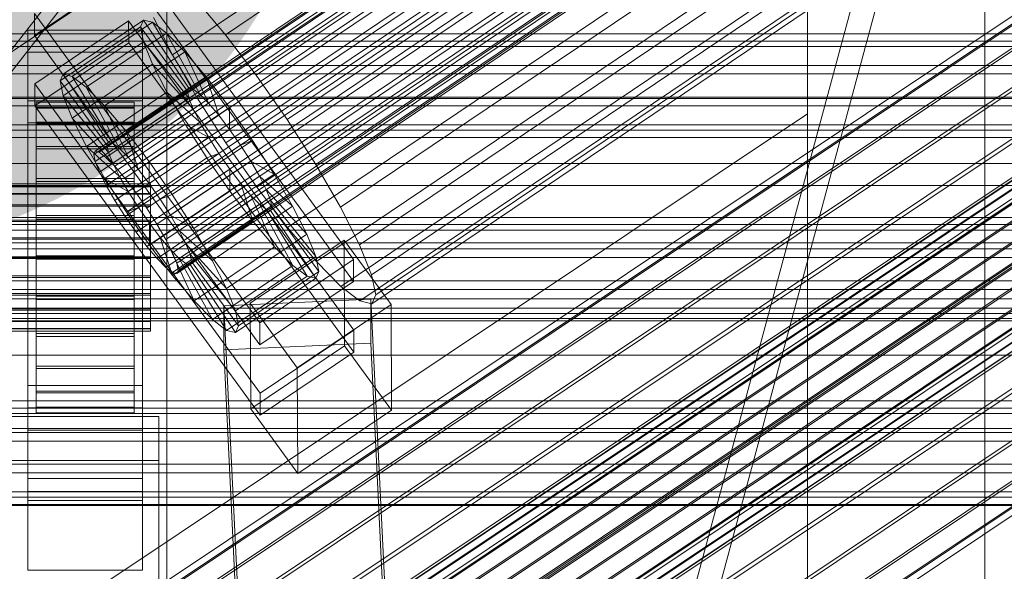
# Model space of a CAD drawing. Header units: millimetres. Extents: x -1970 to 61924, y -58230 to 6847.
# Tile 210 of 256: x 132 to 252, y -33640 to -33573. Entities that reach past the tile are written whole.
import ezdxf

# ---------------------------------------------------------------- set-up
doc = ezdxf.new("R2010")
doc.units = ezdxf.units.MM
for name, color, linetype, lineweight in [('COTAS_O', 1, 'Continuous', 0), ('frontal_briquetadora', 7, 'Continuous', 0), ('frontal_C01', 7, 'Continuous', 0), ('frontal_C01-mix', 7, 'Continuous', 0), ('frontal_C02', 7, 'Continuous', 0), ('frontal_C03', 7, 'Continuous', 0), ('frontal_secador', 7, 'Continuous', 0), ('frontal_tolva', 7, 'Continuous', 0)]:
    doc.layers.add(name, color=color, linetype=linetype, lineweight=lineweight)
doc.dimstyles.new('R19_100', dxfattribs={"dimtxt": 250, "dimasz": 150, "dimexe": 150, "dimexo": 80, "dimgap": 100, "dimtad": 1, "dimtih": 1, "dimtoh": 1, "dimdsep": 46, "dimcen": 0.09, "dimadec": 0, "dimazin": 0, "dimtfac": 1, "dimtdec": 4, "dimtofl": 0, "dimtmove": 0, "dimatfit": 3, "dimfxl": 1, "dimtolj": 1, "dimtzin": 0, "dimarcsym": 0})

# ---------------------------------------------------------------- blocks, each defined once
blk = doc.blocks.new('DIM_R26_46')
at = {"layer": 'COTAS_O'}
for p, q in [((-1725, -33700), (-1575, -33655)), ((1725, -33700), (1575, -33655)), ((-1725, -34400), (-1725, -33700)), ((-1725, -33700), (1725, -33700)), ((-1725, -33700), (-1575, -33745)), ((1725, -33700), (1575, -33745)), ((1725, -34400), (1725, -33700))]:
    blk.add_line(p, q, dxfattribs=at)
blk.add_text('3450 O', height=250, dxfattribs=at).set_placement((0, -33600))

msp = doc.modelspace()

# ---------------------------------------------------------------- linework, layer by layer
at = {"layer": 'frontal_briquetadora'}
for p, q in [((207, -33670), (342, -33170)), ((210, -33670), (345, -33170))]:
    msp.add_line(p, q, dxfattribs=at)
at = {"layer": 'frontal_C01'}
for p, q in [((250, -35948.844), (250, -33373.251)), ((250, -33378.064), (250, -35953.656)), ((141.045, -33589.192), (354.844, -33444.964)), ((141.218, -33588.806), (355.017, -33444.577)), ((141.731, -33588.929), (355.53, -33444.701)), ((141.224, -33590.062), (355.022, -33445.833)), ((142.549, -33589.555), (356.348, -33445.327)), ((141.742, -33591.356), (355.541, -33447.128)), ((143.617, -33590.639), (357.415, -33446.411)), ((142.565, -33592.987), (356.363, -33448.758)), ((144.861, -33592.109), (358.659, -33447.88)), ((359.995, -33449.635), (146.196, -33593.863)), ((143.635, -33594.842), (357.434, -33450.614)), ((157.152, -33574.543), (341.461, -33450.209)), ((147.533, -33595.783), (361.332, -33451.554)), ((144.881, -33596.796), (358.68, -33452.568)), ((148.779, -33597.737), (362.578, -33453.509)), ((150.672, -33577.021), (334.981, -33452.686)), ((146.218, -33598.716), (360.017, -33454.488)), ((149.85, -33599.593), (363.648, -33455.364)), ((345.231, -33455.16), (160.922, -33579.494)), ((147.554, -33600.47), (361.352, -33456.242)), ((150.672, -33601.223), (364.471, -33456.995)), ((148.798, -33601.94), (362.596, -33457.712)), ((151.191, -33602.517), (364.989, -33458.289)), ((153.694, -33582.258), (338.003, -33457.923)), ((149.865, -33603.024), (363.664, -33458.796)), ((150.683, -33603.65), (364.482, -33459.421)), ((151.196, -33603.773), (364.995, -33459.545)), ((151.369, -33603.387), (365.168, -33459.159)), ((164.693, -33584.912), (349.002, -33460.578)), ((157.211, -33587.773), (341.52, -33463.438)), ((168.21, -33590.428), (352.519, -33466.093)), ((160.982, -33593.191), (345.291, -33468.856)), ((171.232, -33595.665), (355.541, -33471.33)), ((164.752, -33598.142), (349.061, -33473.807)), ((173.554, -33600.266), (357.863, -33475.931)), ((168.263, -33602.289), (352.572, -33477.954)), ((175.016, -33603.919), (359.326, -33479.584)), ((171.275, -33605.349), (355.584, -33481.015)), ((175.521, -33606.374), (359.83, -33482.039)), ((173.584, -33607.114), (357.893, -33482.78)), ((175.032, -33607.464), (359.341, -33483.129)), ((228.298, -33666.04), (228.298, -33505.257)), ((130, -33577.349), (228.298, -33511.037)), ((228.298, -33511.037), (228.298, -33671.821)), ((145.277, -33564.2), (172.809, -33602.054)), ((145.289, -33566.896), (133.821, -33574.633)), ((172.821, -33604.751), (145.289, -33566.896)), ((153.641, -33570.396), (157.152, -33574.543)), ((133.821, -33574.633), (133.809, -33571.936)), ((161.341, -33609.791), (133.809, -33571.936)), ((137.313, -33579.385), (147.143, -33572.754)), ((147.143, -33572.754), (146.777, -33573.569)), ((148.226, -33573.015), (147.143, -33572.754)), ((147.143, -33572.754), (152.686, -33581.069)), ((150.672, -33577.021), (148.35, -33572.419)), ((133.847, -33580.564), (145.315, -33572.828)), ((136.948, -33580.2), (146.777, -33573.569)), ((138.396, -33579.646), (148.226, -33573.015)), ((145.315, -33572.828), (145.327, -33575.524)), ((145.315, -33572.828), (172.847, -33610.682)), ((146.777, -33573.569), (152.513, -33581.455)), ((146.777, -33573.569), (147.155, -33575.406)), ((149.953, -33574.336), (148.226, -33573.015)), ((148.226, -33573.015), (153.199, -33581.193)), ((133, -33576.695), (133, -33573.998)), ((133, -33573.998), (147, -33573.998)), ((133, -33620.221), (133, -33573.998)), ((133.821, -33574.633), (161.353, -33612.487)), ((140.123, -33580.967), (149.953, -33574.336)), ((147, -33573.998), (147, -33576.695)), ((147, -33573.998), (147, -33620.221)), ((152.207, -33576.625), (149.953, -33574.336)), ((149.953, -33574.336), (154.017, -33581.818)), ((157.152, -33574.543), (160.922, -33579.494)), ((145.327, -33575.524), (133.859, -33583.26)), ((137.325, -33582.037), (147.155, -33575.406)), ((172.859, -33613.378), (145.327, -33575.524)), ((147.155, -33575.406), (152.692, -33582.325)), ((147.155, -33575.406), (148.249, -33578.138)), ((147, -33576.695), (133, -33576.695)), ((133, -33576.695), (133, -33622.917)), ((142.377, -33583.256), (152.207, -33576.625)), ((147, -33622.917), (147, -33576.695)), ((153.694, -33582.258), (150.672, -33577.021)), ((154.833, -33579.727), (152.207, -33576.625)), ((152.207, -33576.625), (155.085, -33582.903)), ((138.419, -33584.769), (148.249, -33578.138)), ((148.249, -33578.138), (153.21, -33583.62)), ((148.249, -33578.138), (149.985, -33581.58)), ((136.948, -33580.2), (137.313, -33579.385)), ((142.856, -33587.7), (137.313, -33579.385)), ((137.313, -33579.385), (138.396, -33579.646)), ((143.369, -33587.824), (138.396, -33579.646)), ((138.396, -33579.646), (140.123, -33580.967)), ((145.003, -33586.358), (154.833, -33579.727)), ((157.653, -33583.43), (154.833, -33579.727)), ((154.833, -33579.727), (156.329, -33584.372)), ((160.922, -33579.494), (164.693, -33584.912)), ((133.859, -33583.26), (133.847, -33580.564)), ((161.379, -33618.419), (133.847, -33580.564)), ((142.683, -33588.087), (136.948, -33580.2)), ((137.325, -33582.037), (136.948, -33580.2)), ((144.188, -33588.45), (140.123, -33580.967)), ((140.123, -33580.967), (142.377, -33583.256)), ((152.686, -33581.069), (142.856, -33587.7)), ((153.199, -33581.193), (143.369, -33587.824)), ((152.513, -33581.455), (152.686, -33581.069)), ((152.686, -33581.069), (153.199, -33581.193)), ((153.199, -33581.193), (154.017, -33581.818)), ((142.862, -33588.956), (137.325, -33582.037)), ((138.419, -33584.769), (137.325, -33582.037)), ((140.156, -33588.211), (149.985, -33581.58)), ((152.513, -33581.455), (142.683, -33588.087)), ((152.692, -33582.325), (142.862, -33588.956)), ((154.017, -33581.818), (144.188, -33588.45)), ((149.985, -33581.58), (154.033, -33585.25)), ((149.985, -33581.58), (152.246, -33585.497)), ((152.692, -33582.325), (152.513, -33581.455)), ((153.21, -33583.62), (152.692, -33582.325)), ((157.211, -33587.773), (153.694, -33582.258)), ((154.017, -33581.818), (155.085, -33582.903)), ((133, -33585.322), (133, -33582.626)), ((133, -33582.626), (147, -33582.626)), ((133, -33628.849), (133, -33582.626)), ((133.859, -33583.26), (161.391, -33621.115)), ((134, -33592.809), (134, -33582.81)), ((134, -33582.81), (134, -33583.402)), ((134, -33582.81), (146, -33582.81)), ((134, -33583.512), (134, -33582.81)), ((134, -33593.09), (134, -33583.402)), ((134, -33583.402), (134, -33585.249)), ((134, -33583.402), (146, -33583.402)), ((134, -33593.142), (134, -33583.512)), ((134, -33583.512), (146, -33583.512)), ((134, -33585.462), (134, -33583.512)), ((145.255, -33589.534), (142.377, -33583.256)), ((142.377, -33583.256), (145.003, -33586.358)), ((155.085, -33582.903), (145.255, -33589.534)), ((146, -33583.402), (146, -33582.81)), ((146, -33582.81), (146, -33592.809)), ((146, -33582.81), (146, -33583.512)), ((146, -33585.249), (146, -33583.402)), ((146, -33583.402), (146, -33593.09)), ((146, -33583.512), (146, -33593.142)), ((146, -33583.512), (146, -33585.462)), ((147, -33582.626), (147, -33585.322)), ((147, -33582.626), (147, -33628.849)), ((157.653, -33583.43), (147.823, -33590.062)), ((155.085, -33582.903), (156.329, -33584.372)), ((157.665, -33586.127), (157.653, -33583.43)), ((160.474, -33587.483), (157.653, -33583.43)), ((143.38, -33590.251), (138.419, -33584.769)), ((140.156, -33588.211), (138.419, -33584.769)), ((153.21, -33583.62), (143.38, -33590.251)), ((156.329, -33584.372), (146.499, -33591.003)), ((154.033, -33585.25), (153.21, -33583.62)), ((156.329, -33584.372), (157.665, -33586.127)), ((147, -33585.322), (133, -33585.322)), ((133, -33585.322), (133, -33631.545)), ((134, -33593.965), (134, -33585.249)), ((134, -33585.249), (134, -33588.224)), ((134, -33585.249), (146, -33585.249)), ((134, -33594.065), (134, -33585.462)), ((134, -33585.462), (146, -33585.462)), ((134, -33588.525), (134, -33585.462)), ((142.416, -33592.129), (152.246, -33585.497)), ((154.033, -33585.25), (144.203, -33591.881)), ((146, -33588.224), (146, -33585.249)), ((146, -33585.249), (146, -33593.965)), ((146, -33585.462), (146, -33594.065)), ((146, -33585.462), (146, -33588.525)), ((147, -33631.545), (147, -33585.322)), ((152.246, -33585.497), (155.103, -33587.106)), ((152.246, -33585.497), (154.877, -33589.623)), ((155.103, -33587.106), (154.033, -33585.25)), ((164.693, -33584.912), (168.21, -33590.428)), ((146.499, -33591.003), (145.003, -33586.358)), ((145.003, -33586.358), (147.823, -33590.062)), ((155.103, -33587.106), (145.274, -33593.737)), ((147.835, -33592.758), (157.665, -33586.127)), ((156.35, -33589.06), (155.103, -33587.106)), ((157.665, -33586.127), (159.001, -33588.046)), ((134, -33595.374), (134, -33588.224)), ((134, -33588.224), (134, -33592.125)), ((134, -33588.224), (146, -33588.224)), ((144.203, -33591.881), (140.156, -33588.211)), ((142.416, -33592.129), (140.156, -33588.211)), ((142.856, -33587.7), (142.683, -33588.087)), ((142.683, -33588.087), (142.862, -33588.956)), ((143.369, -33587.824), (142.856, -33587.7)), ((144.188, -33588.45), (143.369, -33587.824)), ((146, -33592.125), (146, -33588.224)), ((146, -33588.224), (146, -33595.374)), ((159.001, -33588.046), (149.171, -33594.677)), ((150.644, -33594.114), (160.474, -33587.483)), ((160.982, -33593.191), (157.211, -33587.773)), ((160.474, -33587.483), (159.001, -33588.046)), ((159.001, -33588.046), (160.247, -33590.001)), ((163.105, -33591.609), (160.474, -33587.483)), ((134, -33595.516), (134, -33588.525)), ((134, -33588.525), (146, -33588.525)), ((134, -33592.493), (134, -33588.525)), ((141.045, -33589.192), (141.218, -33588.806)), ((141.224, -33590.062), (141.045, -33589.192)), ((141.218, -33588.806), (141.731, -33588.929)), ((141.731, -33588.929), (142.549, -33589.555)), ((142.549, -33589.555), (143.617, -33590.639)), ((142.862, -33588.956), (143.38, -33590.251)), ((145.255, -33589.534), (144.188, -33588.45)), ((146.499, -33591.003), (145.255, -33589.534)), ((146, -33588.525), (146, -33595.516)), ((146, -33588.525), (146, -33592.493)), ((156.35, -33589.06), (146.52, -33595.691)), ((154.877, -33589.623), (156.35, -33589.06)), ((157.686, -33590.98), (156.35, -33589.06)), ((141.742, -33591.356), (141.224, -33590.062)), ((143.38, -33590.251), (144.203, -33591.881)), ((143.617, -33590.639), (144.861, -33592.109)), ((145.047, -33596.254), (154.877, -33589.623)), ((147.823, -33590.062), (147.835, -33592.758)), ((147.823, -33590.062), (150.644, -33594.114)), ((160.247, -33590.001), (150.417, -33596.632)), ((154.877, -33589.623), (157.698, -33593.676)), ((163.105, -33591.609), (160.247, -33590.001)), ((160.247, -33590.001), (161.318, -33591.856)), ((168.21, -33590.428), (171.232, -33595.665)), ((142.565, -33592.987), (141.742, -33591.356)), ((144.203, -33591.881), (145.274, -33593.737)), ((147.835, -33592.758), (146.499, -33591.003)), ((157.686, -33590.98), (147.856, -33597.611)), ((161.318, -33591.856), (151.488, -33598.487)), ((153.275, -33598.24), (163.105, -33591.609)), ((157.698, -33593.676), (157.686, -33590.98)), ((159.022, -33592.734), (157.686, -33590.98)), ((165.365, -33595.526), (161.318, -33591.856)), ((161.318, -33591.856), (162.14, -33593.487)), ((165.365, -33595.526), (163.105, -33591.609)), ((-148, -33592.809), (148, -33592.809)), ((-148, -33593.09), (148, -33593.09)), ((-148, -33593.142), (148, -33593.142)), ((134, -33597.222), (134, -33592.125)), ((134, -33592.125), (134, -33596.686)), ((134, -33592.125), (146, -33592.125)), ((134, -33597.396), (134, -33592.493)), ((134, -33592.493), (146, -33592.493)), ((134, -33597.097), (134, -33592.493)), ((134, -33593.09), (134, -33592.809)), ((146, -33592.809), (134, -33592.809)), ((134, -33592.809), (134, -33593.142)), ((134, -33593.965), (134, -33593.09)), ((146, -33593.09), (134, -33593.09)), ((146, -33593.142), (134, -33593.142)), ((134, -33593.142), (134, -33594.065)), ((145.274, -33593.737), (142.416, -33592.129)), ((145.047, -33596.254), (142.416, -33592.129)), ((143.635, -33594.842), (142.565, -33592.987)), ((144.861, -33592.109), (146.196, -33593.863)), ((146, -33596.686), (146, -33592.125)), ((146, -33592.125), (146, -33597.222)), ((146, -33592.493), (146, -33597.396)), ((146, -33592.493), (146, -33597.097)), ((146, -33592.809), (146, -33593.09)), ((146, -33593.142), (146, -33592.809)), ((146, -33593.09), (146, -33593.965)), ((146, -33594.065), (146, -33593.142)), ((149.171, -33594.677), (147.835, -33592.758)), ((148, -33593.09), (148, -33592.809)), ((148, -33592.809), (148, -33593.142)), ((148, -33593.965), (148, -33593.09)), ((148, -33593.142), (148, -33594.065)), ((159.022, -33592.734), (149.192, -33599.365)), ((160.518, -33597.379), (159.022, -33592.734)), ((160.266, -33594.203), (159.022, -33592.734)), ((164.752, -33598.142), (160.982, -33593.191)), ((-148, -33593.965), (148, -33593.965)), ((-148, -33594.065), (148, -33594.065)), ((134, -33595.374), (134, -33593.965)), ((146, -33593.965), (134, -33593.965)), ((146, -33594.065), (134, -33594.065)), ((134, -33594.065), (134, -33595.516)), ((145.274, -33593.737), (146.52, -33595.691)), ((146, -33593.965), (146, -33595.374)), ((146, -33595.516), (146, -33594.065)), ((146.196, -33593.863), (147.533, -33595.783)), ((147.868, -33600.307), (157.698, -33593.676)), ((148, -33595.374), (148, -33593.965)), ((148, -33594.065), (148, -33595.516)), ((149.171, -33594.677), (150.644, -33594.114)), ((160.266, -33594.203), (150.436, -33600.835)), ((150.644, -33594.114), (153.275, -33598.24)), ((162.14, -33593.487), (152.311, -33600.118)), ((157.698, -33593.676), (160.518, -33597.379)), ((163.144, -33600.482), (160.266, -33594.203)), ((161.333, -33595.288), (160.266, -33594.203)), ((167.102, -33598.968), (162.14, -33593.487)), ((162.14, -33593.487), (162.659, -33594.781)), ((-148, -33595.374), (148, -33595.374)), ((-148, -33595.516), (148, -33595.516)), ((134, -33597.222), (134, -33595.374)), ((146, -33595.374), (134, -33595.374)), ((146, -33595.516), (134, -33595.516)), ((134, -33595.516), (134, -33597.396)), ((144.881, -33596.796), (143.635, -33594.842)), ((146, -33595.374), (146, -33597.222)), ((146, -33597.396), (146, -33595.516)), ((148, -33597.222), (148, -33595.374)), ((148, -33595.516), (148, -33597.396)), ((150.417, -33596.632), (149.171, -33594.677)), ((161.333, -33595.288), (151.503, -33601.919)), ((162.659, -33594.781), (152.829, -33601.412)), ((155.535, -33602.157), (165.365, -33595.526)), ((165.397, -33602.771), (161.333, -33595.288)), ((162.151, -33595.913), (161.333, -33595.288)), ((168.196, -33601.701), (162.659, -33594.781)), ((162.659, -33594.781), (162.837, -33595.651)), ((167.102, -33598.968), (165.365, -33595.526)), ((134, -33596.686), (134, -33599.382)), ((146, -33596.686), (134, -33596.686)), ((134, -33596.686), (134, -33601.596)), ((146.218, -33598.716), (144.881, -33596.796)), ((146.52, -33595.691), (145.047, -33596.254)), ((147.868, -33600.307), (145.047, -33596.254)), ((146, -33599.382), (146, -33596.686)), ((146, -33601.596), (146, -33596.686)), ((146.52, -33595.691), (147.856, -33597.611)), ((147.533, -33595.783), (148.779, -33597.737)), ((151.488, -33598.487), (150.417, -33596.632)), ((150.417, -33596.632), (153.275, -33598.24)), ((162.151, -33595.913), (152.321, -33602.544)), ((162.664, -33596.037), (152.835, -33602.668)), ((162.837, -33595.651), (153.008, -33602.282)), ((167.125, -33604.091), (162.151, -33595.913)), ((162.664, -33596.037), (162.151, -33595.913)), ((162.837, -33595.651), (162.664, -33596.037)), ((168.208, -33604.352), (162.664, -33596.037)), ((168.573, -33603.537), (162.837, -33595.651)), ((171.232, -33595.665), (173.554, -33600.266)), ((-148, -33597.222), (148, -33597.222)), ((-148, -33597.396), (148, -33597.396)), ((134, -33599.577), (134, -33597.097)), ((134, -33597.097), (146, -33597.097)), ((134, -33602.021), (134, -33597.097)), ((134, -33599.382), (134, -33597.222)), ((146, -33597.222), (134, -33597.222)), ((146, -33597.396), (134, -33597.396)), ((134, -33597.396), (134, -33599.577)), ((146, -33597.097), (146, -33599.577)), ((146, -33597.097), (146, -33602.021)), ((146, -33597.222), (146, -33599.382)), ((146, -33599.577), (146, -33597.396)), ((147.856, -33597.611), (147.868, -33600.307)), ((147.856, -33597.611), (149.192, -33599.365)), ((148, -33599.382), (148, -33597.222)), ((148, -33597.396), (148, -33599.577)), ((148.779, -33597.737), (149.85, -33599.593)), ((150.688, -33604.011), (160.518, -33597.379)), ((160.518, -33597.379), (163.144, -33600.482)), ((-450, -33598.471), (450, -33598.471)), ((147.554, -33600.47), (146.218, -33598.716)), ((152.311, -33600.118), (151.488, -33598.487)), ((151.488, -33598.487), (155.535, -33602.157)), ((153.275, -33598.24), (155.535, -33602.157)), ((157.272, -33605.6), (167.102, -33598.968)), ((168.263, -33602.289), (164.752, -33598.142)), ((168.196, -33601.701), (167.102, -33598.968)), ((148, -33599.382), (-148, -33599.382)), ((-148, -33599.577), (148, -33599.577)), ((134, -33599.382), (146, -33599.382)), ((134, -33601.708), (134, -33599.382)), ((146, -33599.577), (134, -33599.577)), ((134, -33599.577), (134, -33601.909)), ((146, -33599.382), (146, -33601.708)), ((146, -33601.909), (146, -33599.577)), ((150.688, -33604.011), (147.868, -33600.307)), ((148, -33601.708), (148, -33599.382)), ((148, -33599.577), (148, -33601.909)), ((149.192, -33599.365), (150.688, -33604.011)), ((149.192, -33599.365), (150.436, -33600.835)), ((149.85, -33599.593), (150.672, -33601.223)), ((152.829, -33601.412), (152.311, -33600.118)), ((152.311, -33600.118), (157.272, -33605.6)), ((160.19, -33607.405), (171.658, -33599.668)), ((171.658, -33599.668), (171.715, -33612.61)), ((171.658, -33599.668), (177.394, -33607.555)), ((173.554, -33600.266), (175.016, -33603.919)), ((134, -33601.708), (134, -33601.596)), ((134, -33601.596), (134, -33606.52)), ((134, -33601.596), (146, -33601.596)), ((146, -33606.52), (146, -33601.596)), ((146, -33601.596), (146, -33601.708)), ((148.798, -33601.94), (147.554, -33600.47)), ((150.436, -33600.835), (153.314, -33607.113)), ((150.436, -33600.835), (151.503, -33601.919)), ((150.672, -33601.223), (151.191, -33602.517)), ((153.008, -33602.282), (152.829, -33601.412)), ((152.829, -33601.412), (158.366, -33608.332)), ((153.314, -33607.113), (163.144, -33600.482)), ((163.144, -33600.482), (165.397, -33602.771)), ((-148, -33601.708), (148, -33601.708)), ((-148, -33601.909), (148, -33601.909)), ((134, -33604.041), (134, -33601.708)), ((146, -33601.708), (134, -33601.708)), ((134, -33601.909), (134, -33602.021)), ((146, -33601.909), (134, -33601.909)), ((134, -33601.909), (134, -33604.235)), ((134, -33602.021), (146, -33602.021)), ((134, -33606.931), (134, -33602.021)), ((146, -33601.708), (146, -33604.041)), ((146, -33602.021), (146, -33601.909)), ((146, -33604.235), (146, -33601.909)), ((146, -33602.021), (146, -33606.931)), ((148, -33604.041), (148, -33601.708)), ((148, -33601.909), (148, -33604.235)), ((149.865, -33603.024), (148.798, -33601.94)), ((151.191, -33602.517), (151.369, -33603.387)), ((151.503, -33601.919), (155.567, -33609.402)), ((151.503, -33601.919), (152.321, -33602.544)), ((152.321, -33602.544), (157.295, -33610.722)), ((152.321, -33602.544), (152.835, -33602.668)), ((152.835, -33602.668), (153.008, -33602.282)), ((152.835, -33602.668), (158.378, -33610.984)), ((153.008, -33602.282), (158.743, -33610.168)), ((155.535, -33602.157), (157.272, -33605.6)), ((155.567, -33609.402), (165.397, -33602.771)), ((158.366, -33608.332), (168.196, -33601.701)), ((172.809, -33602.054), (161.341, -33609.791)), ((165.397, -33602.771), (167.125, -33604.091)), ((168.573, -33603.537), (168.196, -33601.701)), ((171.275, -33605.349), (168.263, -33602.289)), ((172.821, -33604.751), (172.809, -33602.054)), ((-148, -33604.041), (148, -33604.041)), ((134, -33606.221), (134, -33604.041)), ((134, -33604.041), (134, -33606.52)), ((146, -33604.041), (134, -33604.041)), ((146, -33606.52), (146, -33604.041)), ((146, -33604.041), (146, -33606.221)), ((148, -33606.221), (148, -33604.041)), ((150.683, -33603.65), (149.865, -33603.024)), ((151.196, -33603.773), (150.683, -33603.65)), ((153.314, -33607.113), (150.688, -33604.011)), ((151.369, -33603.387), (151.196, -33603.773)), ((158.743, -33610.168), (168.573, -33603.537)), ((168.208, -33604.352), (168.573, -33603.537)), ((175.016, -33603.919), (175.521, -33606.374)), ((-148, -33604.235), (148, -33604.235)), ((134, -33604.235), (134, -33606.931)), ((146, -33604.235), (134, -33604.235)), ((134, -33604.235), (134, -33606.396)), ((146, -33606.931), (146, -33604.235)), ((146, -33606.396), (146, -33604.235)), ((148, -33604.235), (148, -33606.396)), ((157.295, -33610.722), (167.125, -33604.091)), ((158.378, -33610.984), (168.208, -33604.352)), ((161.353, -33612.487), (172.821, -33604.751)), ((167.125, -33604.091), (168.208, -33604.352)), ((-148, -33606.221), (148, -33606.221)), ((-148, -33606.396), (148, -33606.396)), ((134, -33608.101), (134, -33606.221)), ((134, -33606.221), (134, -33611.124)), ((146, -33606.221), (134, -33606.221)), ((134, -33606.396), (134, -33611.492)), ((146, -33606.396), (134, -33606.396)), ((134, -33606.396), (134, -33608.243)), ((146, -33611.124), (146, -33606.221)), ((146, -33606.221), (146, -33608.101)), ((146, -33611.492), (146, -33606.396)), ((146, -33608.243), (146, -33606.396)), ((148, -33608.101), (148, -33606.221)), ((148, -33606.396), (148, -33608.243)), ((157.272, -33605.6), (158.366, -33608.332)), ((173.584, -33607.114), (171.275, -33605.349)), ((175.521, -33606.374), (175.032, -33607.464)), ((134, -33606.52), (134, -33611.124)), ((134, -33606.52), (146, -33606.52)), ((134, -33606.931), (146, -33606.931)), ((134, -33611.492), (134, -33606.931)), ((146, -33611.124), (146, -33606.52)), ((146, -33606.931), (146, -33611.492)), ((155.567, -33609.402), (153.314, -33607.113)), ((156.962, -33607.71), (174.943, -33606.911)), ((160.247, -33620.346), (160.19, -33607.405)), ((165.926, -33615.291), (160.19, -33607.405)), ((177.394, -33607.555), (165.926, -33615.291)), ((175.032, -33607.464), (173.584, -33607.114)), ((174.943, -33606.911), (174.943, -33612.304)), ((174.943, -33606.911), (177.811, -33666.699)), ((177.451, -33620.496), (177.394, -33607.555)), ((-148, -33608.101), (148, -33608.101)), ((-148, -33608.243), (148, -33608.243)), ((134, -33609.552), (134, -33608.101)), ((134, -33608.101), (134, -33615.092)), ((146, -33608.101), (134, -33608.101)), ((134, -33608.243), (134, -33615.393)), ((146, -33608.243), (134, -33608.243)), ((134, -33608.243), (134, -33609.653)), ((146, -33615.092), (146, -33608.101)), ((146, -33608.101), (146, -33609.552)), ((146, -33615.393), (146, -33608.243)), ((146, -33609.653), (146, -33608.243)), ((148, -33609.552), (148, -33608.101)), ((148, -33608.243), (148, -33609.653)), ((156.962, -33613.104), (156.962, -33607.71)), ((159.83, -33667.499), (156.962, -33607.71)), ((158.366, -33608.332), (158.743, -33610.168)), ((450, -33609.256), (-450, -33609.256)), ((-148, -33609.552), (148, -33609.552)), ((-148, -33609.653), (148, -33609.653)), ((134, -33610.475), (134, -33609.552)), ((134, -33609.552), (134, -33618.156)), ((146, -33609.552), (134, -33609.552)), ((134, -33609.653), (134, -33618.368)), ((146, -33609.653), (134, -33609.653)), ((134, -33609.653), (134, -33610.527)), ((146, -33618.156), (146, -33609.552)), ((146, -33609.552), (146, -33610.475)), ((146, -33618.368), (146, -33609.653)), ((146, -33610.527), (146, -33609.653)), ((148, -33610.475), (148, -33609.552)), ((148, -33609.653), (148, -33610.527)), ((157.295, -33610.722), (155.567, -33609.402)), ((161.341, -33609.791), (161.353, -33612.487)), ((-148, -33610.475), (148, -33610.475)), ((-148, -33610.527), (148, -33610.527)), ((-148, -33610.808), (148, -33610.808)), ((134, -33610.808), (134, -33610.475)), ((134, -33610.475), (134, -33620.105)), ((146, -33610.475), (134, -33610.475)), ((134, -33610.527), (134, -33620.215)), ((146, -33610.527), (134, -33610.527)), ((134, -33610.527), (134, -33610.808)), ((134, -33610.808), (134, -33620.807)), ((146, -33610.808), (134, -33610.808)), ((134, -33611.124), (134, -33615.092)), ((134, -33611.124), (146, -33611.124)), ((146, -33620.105), (146, -33610.475)), ((146, -33610.475), (146, -33610.808)), ((146, -33620.215), (146, -33610.527)), ((146, -33610.808), (146, -33610.527)), ((146, -33620.807), (146, -33610.808)), ((146, -33615.092), (146, -33611.124)), ((148, -33610.808), (148, -33610.475)), ((148, -33610.527), (148, -33610.808)), ((158.378, -33610.984), (157.295, -33610.722)), ((158.743, -33610.168), (158.378, -33610.984)), ((172.847, -33610.682), (161.379, -33618.419)), ((172.859, -33613.378), (172.847, -33610.682)), ((134, -33611.492), (146, -33611.492)), ((134, -33615.393), (134, -33611.492)), ((146, -33611.492), (146, -33615.393)), ((174.943, -33612.304), (156.962, -33613.104)), ((177.811, -33672.093), (174.943, -33612.304)), ((159.83, -33672.892), (156.962, -33613.104)), ((171.715, -33612.61), (160.247, -33620.346)), ((161.391, -33621.115), (172.859, -33613.378)), ((177.451, -33620.496), (171.715, -33612.61)), ((134, -33615.092), (134, -33618.156)), ((134, -33615.092), (146, -33615.092)), ((134, -33615.393), (146, -33615.393)), ((134, -33618.368), (134, -33615.393)), ((146, -33618.156), (146, -33615.092)), ((146, -33615.393), (146, -33618.368)), ((165.926, -33615.291), (165.983, -33628.233)), ((133, -33630.428), (133, -33617.486)), ((133, -33617.486), (147, -33617.486)), ((133, -33627.116), (133, -33617.486)), ((134, -33618.156), (134, -33620.105)), ((134, -33618.156), (146, -33618.156)), ((134, -33618.368), (146, -33618.368)), ((134, -33620.215), (134, -33618.368)), ((146, -33620.105), (146, -33618.156)), ((146, -33618.368), (146, -33620.215)), ((147, -33617.486), (147, -33630.428)), ((147, -33617.486), (147, -33627.116)), ((161.379, -33618.419), (161.391, -33621.115)), ((147, -33620.221), (133, -33620.221)), ((133, -33620.221), (133, -33622.917)), ((134, -33620.105), (134, -33620.807)), ((134, -33620.105), (146, -33620.105)), ((134, -33620.215), (146, -33620.215)), ((134, -33620.807), (134, -33620.215)), ((134, -33620.807), (146, -33620.807)), ((146, -33620.807), (146, -33620.105)), ((146, -33620.215), (146, -33620.807)), ((147, -33622.917), (147, -33620.221)), ((160.247, -33620.346), (165.983, -33628.233)), ((165.983, -33628.233), (177.451, -33620.496)), ((131, -33621.261), (149, -33621.261)), ((149, -33621.261), (149, -33626.653)), ((149, -33621.261), (149, -33667.098)), ((133, -33622.917), (147, -33622.917)), ((149, -33626.653), (131, -33626.653)), ((149, -33672.49), (149, -33626.653)), ((147, -33627.116), (133, -33627.116)), ((133, -33627.116), (133, -33640.057)), ((147, -33640.057), (147, -33627.116)), ((147, -33628.849), (133, -33628.849)), ((133, -33628.849), (133, -33631.545)), ((147, -33631.545), (147, -33628.849)), ((147, -33630.428), (133, -33630.428)), ((133, -33630.428), (133, -33640.057)), ((147, -33640.057), (147, -33630.428)), ((133, -33631.545), (147, -33631.545)), ((450, -33632.175), (-450, -33632.175)), ((133, -33640.057), (147, -33640.057))]:
    msp.add_line(p, q, dxfattribs=at)
at = {"layer": 'frontal_C01-mix'}
msp.add_line((150, -33435), (150, -33700), dxfattribs=at)
at = {"layer": 'frontal_C02'}
for p, q in [((250, -35767.183), (250, -32921.727)), ((250, -32926.497), (250, -35771.953)), ((228.298, -33584.212), (228.298, -33293.718)), ((228.298, -33299.448), (228.298, -33589.943)), ((146.872, -33643.455), (331.181, -33520.201)), ((148.32, -33643.613), (332.629, -33520.358)), ((146.383, -33644.738), (330.692, -33521.484)), ((150.629, -33645.201), (334.938, -33521.946)), ((141.045, -33667.419), (354.844, -33524.443)), ((141.218, -33666.964), (355.017, -33523.989)), ((141.731, -33667.02), (355.53, -33524.045)), ((142.549, -33667.583), (356.348, -33524.607)), ((146.887, -33647.374), (331.197, -33524.119)), ((141.224, -33668.353), (355.022, -33525.377)), ((143.617, -33668.613), (357.415, -33525.638)), ((153.641, -33648.11), (337.95, -33524.855)), ((141.742, -33669.702), (355.541, -33526.727)), ((144.861, -33670.042), (358.659, -33527.067)), ((148.35, -33651.184), (332.659, -33527.929)), ((142.565, -33671.376), (356.363, -33528.401)), ((359.995, -33528.796), (146.196, -33671.772)), ((157.152, -33652.142), (341.461, -33528.888)), ((143.635, -33673.259), (357.434, -33530.284)), ((147.533, -33673.684), (361.332, -33530.709)), ((144.881, -33675.224), (358.68, -33532.249)), ((148.779, -33675.649), (362.578, -33532.673)), ((150.672, -33655.907), (334.981, -33532.652)), ((146.218, -33677.137), (360.017, -33534.161)), ((345.231, -33533.769), (160.922, -33657.023)), ((149.85, -33677.532), (363.648, -33534.557)), ((147.554, -33678.866), (361.352, -33535.891)), ((150.672, -33679.206), (364.471, -33536.23)), ((148.798, -33680.295), (362.596, -33537.32)), ((151.191, -33680.556), (364.989, -33537.58)), ((149.865, -33681.326), (363.664, -33538.35)), ((150.683, -33681.888), (364.482, -33538.913)), ((151.196, -33681.944), (364.995, -33538.969)), ((151.369, -33681.49), (365.168, -33538.514)), ((153.694, -33661.222), (338.003, -33537.968)), ((164.693, -33662.42), (349.002, -33539.166)), ((157.211, -33666.767), (341.52, -33543.513)), ((168.21, -33667.965), (352.519, -33544.711)), ((160.982, -33672.164), (345.291, -33548.91)), ((171.232, -33673.281), (355.541, -33550.026)), ((164.752, -33677.045), (349.061, -33553.791)), ((173.554, -33678.004), (357.863, -33554.749)), ((168.263, -33681.078), (352.572, -33557.823)), ((175.016, -33681.813), (359.326, -33558.559)), ((171.275, -33683.987), (355.584, -33560.732)), ((175.521, -33684.449), (359.83, -33561.195)), ((173.584, -33685.574), (357.893, -33562.32)), ((175.032, -33685.732), (359.341, -33562.478)), ((228.298, -33584.212), (130, -33649.948)), ((228.298, -33874.707), (228.298, -33584.212)), ((228.298, -33584.212), (228.298, -33589.943)), ((130, -33655.678), (228.298, -33589.943)), ((228.298, -33589.943), (228.298, -33880.437))]:
    msp.add_line(p, q, dxfattribs=at)
at = {"layer": 'frontal_C03'}
for p, q in [((1250, -33574.448), (-1250, -33574.448)), ((1250, -33575.33), (-1250, -33575.33)), ((1250, -33575.983), (-1250, -33575.983)), ((1250, -33578.291), (-1250, -33578.291)), ((-1250, -33579.348), (1250, -33579.348)), ((1250, -33582.2), (-1250, -33582.2)), ((1250, -33583.257), (-1250, -33583.257)), ((1250, -33585.565), (-1250, -33585.565)), ((1250, -33586.218), (-1250, -33586.218)), ((1250, -33587.1), (-1250, -33587.1)), ((1250, -33596.906), (-1250, -33596.906)), ((1250, -33597.787), (-1250, -33597.787)), ((1250, -33598.441), (-1250, -33598.441)), ((1250, -33600.748), (-1250, -33600.748)), ((-1250, -33601.806), (1250, -33601.806)), ((1250, -33604.658), (-1250, -33604.658)), ((1250, -33605.715), (-1250, -33605.715)), ((1250, -33608.022), (-1250, -33608.022)), ((1250, -33608.676), (-1250, -33608.676)), ((1250, -33609.557), (-1250, -33609.557)), ((-1500, -33613.77), (1500, -33613.77)), ((1250, -33619.364), (-1250, -33619.364)), ((1250, -33620.245), (-1250, -33620.245)), ((1250, -33620.898), (-1250, -33620.898)), ((1500, -33622.753), (-1500, -33622.753)), ((1250, -33623.206), (-1250, -33623.206)), ((-1250, -33624.263), (1250, -33624.263)), ((1250, -33627.115), (-1250, -33627.115)), ((1250, -33628.173), (-1250, -33628.173)), ((1250, -33630.48), (-1250, -33630.48)), ((1250, -33631.134), (-1250, -33631.134)), ((1250, -33632.015), (-1250, -33632.015))]:
    msp.add_line(p, q, dxfattribs=at)
at = {"layer": 'frontal_secador'}
for p, q in [((413, -33215), (-431.48, -34297.08)), ((407, -33225), (-422.12, -34288.52)), ((1250, -33582.349), (-1250, -33582.349)), ((1250, -33590.291), (-1250, -33590.291)), ((1250, -33593), (-1250, -33593))]:
    msp.add_line(p, q, dxfattribs=at)
at = {"layer": 'frontal_tolva'}
for p, q in [((1725, -33600), (-1725, -33600)), ((1725, -33606.849), (-1725, -33606.849))]:
    msp.add_line(p, q, dxfattribs=at)

# ---------------------------------------------------------------- dimensions: what is measured, and where the dimension line sits
at = {"layer": 'COTAS_O'}
dim = msp.add_aligned_dim(p1=(-1725, -34400), p2=(1725, -34400), distance=700, text='<> O', dimstyle='R19_100', dxfattribs=at)
dim.commit()
dim.dimension.update_dxf_attribs({"geometry": 'DIM_R26_46', "text_midpoint": (0, -33700)})

doc.saveas('drawing.dxf')
